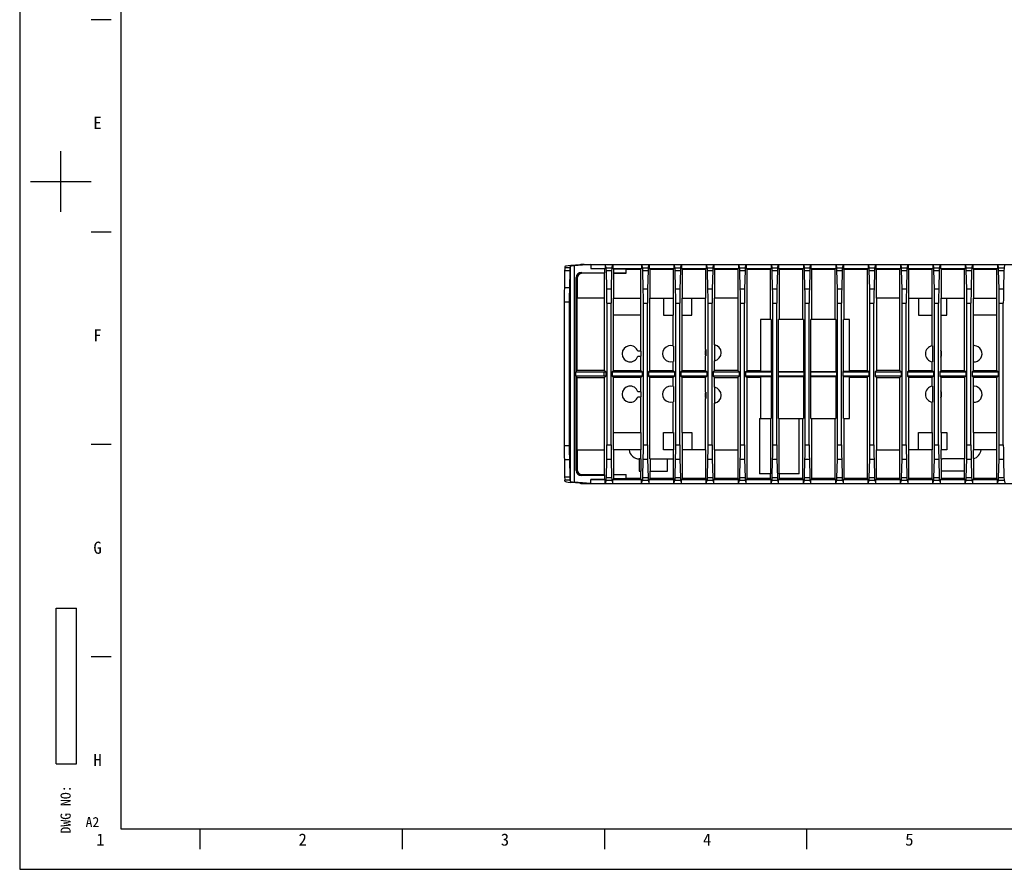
# Model space of a CAD drawing. Header units: millimetres. Extents: x 0 to 594, y 0 to 420.
# Tile 1 of 25: x 0 to 243, y 0 to 210. Entities that reach past the tile are written whole.
import ezdxf

# ---------------------------------------------------------------- set-up
doc = ezdxf.new("R2010")
doc.units = ezdxf.units.MM
doc.header["$LTSCALE"] = 32.67
doc.layers.get('0').update_dxf_attribs({"linetype": 'CONTINUOUS'})
doc.layers.add('00_COMPONENTS', color=7, linetype='CONTINUOUS')
doc.styles.get("Standard").update_dxf_attribs({"font": 'simfang.ttf'})
doc.styles.add('TEXTSTYLE_2', font='simfang.ttf')
doc.styles.add('TEXTSTYLE_3', font='simfang.ttf')

msp = doc.modelspace()

# ---------------------------------------------------------------- linework, layer by layer
at = {"color": 7}
for p, q in [((0, 420), (0, 0)), ((25, 410), (25, 10)), ((10.1373, 162.4978), (10.1373, 177.4976)), ((2.6374, 169.9977), (17.6372, 169.9977)), ((22.6375, 157.4979), (17.6376, 157.4979)), ((22.6375, 104.9986), (17.6376, 104.9986)), ((9.0408, 26.0772), (9.0408, 64.5772)), ((9.0408, 64.5772), (14.0408, 64.5772)), ((14.0408, 26.0772), (14.0408, 64.5772)), ((22.6375, 52.4993), (17.6376, 52.4993)), ((9.0408, 26.0772), (14.0408, 26.0772)), ((25, 10), (584, 10)), ((44.6373, 5.0001), (44.6373, 10)), ((94.6373, 5.0001), (94.6373, 10)), ((144.6373, 5.0001), (144.6373, 10)), ((194.6373, 5.0001), (194.6373, 10)), ((0, 0), (594, 0))]:
    msp.add_line(p, q, dxfattribs=at)
at = {"color": 2}
msp.add_line((22.6375, 209.9972), (17.6376, 209.9972), dxfattribs=at)
at = {"layer": '00_COMPONENTS', "color": 7}
for p, q in [((134.8225, 148.9585), (134.7687, 148.6888)), ((136.0189, 148.6888), (136.0723, 148.9566)), ((138.4786, 149.4468), (136.2423, 149.2511)), ((141.1877, 149.5291), (137.1262, 149.1738)), ((139.5631, 149.5291), (251.7078, 149.5291)), ((141.1877, 149.5291), (141.1877, 148.5291)), ((141.1877, 148.5291), (144.7652, 148.5291)), ((144.6739, 148.4074), (141.1877, 148.5291)), ((144.6739, 148.4074), (144.7652, 148.5291)), ((144.7652, 149.5291), (144.7652, 148.5291)), ((145.0112, 148.7072), (144.7652, 149.5291)), ((146.4043, 148.7072), (146.6503, 149.5291)), ((146.6503, 149.5291), (146.6503, 148.5291)), ((146.7972, 148.3332), (146.6503, 148.5291)), ((146.6503, 148.5291), (153.7652, 148.5291)), ((153.5361, 148.2236), (153.7652, 148.5291)), ((153.7652, 149.5291), (153.7652, 148.5291)), ((153.7652, 149.5291), (154.0112, 148.7072)), ((155.4043, 148.7072), (155.6503, 149.5291)), ((155.6503, 149.5291), (155.6503, 148.5291)), ((155.8794, 148.2236), (155.6503, 148.5291)), ((155.6503, 148.5291), (161.7652, 148.5291)), ((161.5361, 148.2236), (161.7652, 148.5291)), ((161.7652, 149.5291), (161.7652, 148.5291)), ((161.7652, 149.5291), (162.0112, 148.7072)), ((163.4043, 148.7072), (163.6503, 149.5291)), ((163.6503, 149.5291), (163.6503, 148.5291)), ((163.8794, 148.2236), (163.6503, 148.5291)), ((163.6503, 148.5291), (169.7652, 148.5291)), ((169.5361, 148.2236), (169.7652, 148.5291)), ((169.7652, 149.5291), (169.7652, 148.5291)), ((169.7652, 149.5291), (170.0112, 148.7072)), ((171.4043, 148.7072), (171.6503, 149.5291)), ((171.6503, 149.5291), (171.6503, 148.5291)), ((171.8794, 148.2236), (171.6503, 148.5291)), ((171.6503, 148.5291), (177.7652, 148.5291)), ((177.5361, 148.2236), (177.7652, 148.5291)), ((177.7652, 149.5291), (177.7652, 148.5291)), ((177.7652, 149.5291), (178.0112, 148.7072)), ((179.4043, 148.7072), (179.6503, 149.5291)), ((179.6503, 149.5291), (179.6503, 148.5291)), ((179.8794, 148.2236), (179.6503, 148.5291)), ((179.6503, 148.5291), (185.7652, 148.5291)), ((185.5361, 148.2236), (185.7652, 148.5291)), ((185.7652, 149.5291), (185.7652, 148.5291)), ((185.7652, 149.5291), (186.0112, 148.7072)), ((187.4043, 148.7072), (187.6503, 149.5291)), ((187.6503, 149.5291), (187.6503, 148.5291)), ((187.8794, 148.2236), (187.6503, 148.5291)), ((187.6503, 148.5291), (193.7652, 148.5291)), ((193.5361, 148.2236), (193.7652, 148.5291)), ((193.7652, 149.5291), (193.7652, 148.5291)), ((193.7652, 149.5291), (194.0112, 148.7072)), ((195.4043, 148.7072), (195.6503, 149.5291)), ((195.6503, 149.5291), (195.6503, 148.5291)), ((195.8794, 148.2236), (195.6503, 148.5291)), ((195.6503, 148.5291), (201.7652, 148.5291)), ((201.5361, 148.2236), (201.7652, 148.5291)), ((201.7652, 149.5291), (201.7652, 148.5291)), ((201.7652, 149.5291), (202.0112, 148.7072)), ((203.4043, 148.7072), (203.6503, 149.5291)), ((203.6503, 149.5291), (203.6503, 148.5291)), ((203.8794, 148.2236), (203.6503, 148.5291)), ((203.6503, 148.5291), (209.7652, 148.5291)), ((209.5361, 148.2236), (209.7652, 148.5291)), ((209.7652, 149.5291), (209.7652, 148.5291)), ((209.7652, 149.5291), (210.0112, 148.7072)), ((211.4043, 148.7072), (211.6503, 149.5291)), ((211.6503, 149.5291), (211.6503, 148.5291)), ((211.8794, 148.2236), (211.6503, 148.5291)), ((211.6503, 148.5291), (217.7652, 148.5291)), ((217.5361, 148.2236), (217.7652, 148.5291)), ((217.7652, 149.5291), (217.7652, 148.5291)), ((217.7652, 149.5291), (218.0112, 148.7072)), ((219.4043, 148.7072), (219.6503, 149.5291)), ((219.6503, 149.5291), (219.6503, 148.5291)), ((219.8794, 148.2236), (219.6503, 148.5291)), ((219.6503, 148.5291), (225.7652, 148.5291)), ((225.5361, 148.2236), (225.7652, 148.5291)), ((225.7652, 149.5291), (225.7652, 148.5291)), ((225.7652, 149.5291), (226.0112, 148.7072)), ((227.4043, 148.7072), (227.6503, 149.5291)), ((227.6503, 149.5291), (227.6503, 148.5291)), ((227.8794, 148.2236), (227.6503, 148.5291)), ((227.6503, 148.5291), (233.7652, 148.5291)), ((233.5361, 148.2236), (233.7652, 148.5291)), ((233.7652, 149.5291), (233.7652, 148.5291)), ((233.7652, 149.5291), (234.0112, 148.7072)), ((235.4043, 148.7072), (235.6503, 149.5291)), ((235.6503, 149.5291), (235.6503, 148.5291)), ((235.8794, 148.2236), (235.6503, 148.5291)), ((235.6503, 148.5291), (241.7652, 148.5291)), ((241.5361, 148.2236), (241.7652, 148.5291)), ((241.7652, 149.5291), (241.7652, 148.5291)), ((241.7652, 149.5291), (242.0112, 148.7072)), ((243.4043, 148.7072), (243.6503, 149.5291)), ((134.7416, 147.9661), (134.6669, 143.6849)), ((135.9918, 147.9661), (135.9171, 143.6849)), ((137.6074, 122.9899), (137.6074, 146.2796)), ((138.8795, 147.5072), (144.6739, 147.4061)), ((144.5361, 147.3142), (139.0725, 147.3142)), ((144.5361, 147.3142), (144.6739, 147.4061)), ((144.5361, 147.3142), (144.5361, 141.1791)), ((144.6739, 147.4061), (144.6739, 148.4074)), ((145.1694, 143.4936), (145.0518, 147.9845)), ((146.3637, 147.9845), (146.2461, 143.4936)), ((146.7972, 148.3332), (146.7972, 147.369)), ((149.9377, 148.2236), (146.7972, 148.3332)), ((146.8794, 147.3142), (146.7972, 147.369)), ((146.7972, 147.369), (149.9377, 147.3142)), ((146.8794, 141.1791), (146.8794, 147.3142)), ((149.9377, 147.3142), (146.8794, 147.3142)), ((149.9377, 147.3142), (149.9377, 148.2236)), ((153.5361, 148.2236), (149.9377, 148.2236)), ((153.5361, 148.2236), (153.5361, 141.1791)), ((154.1694, 143.4936), (154.0518, 147.9845)), ((155.3637, 147.9845), (155.2461, 143.4936)), ((155.8794, 141.1791), (155.8794, 148.2236)), ((161.5361, 148.2236), (155.8794, 148.2236)), ((161.5361, 148.2236), (161.5361, 141.1791)), ((162.1694, 143.4936), (162.0518, 147.9845)), ((163.3637, 147.9845), (163.2461, 143.4936)), ((163.8794, 141.1791), (163.8794, 148.2236)), ((169.5361, 148.2236), (163.8794, 148.2236)), ((169.5361, 148.2236), (169.5361, 141.1791)), ((170.1694, 143.4936), (170.0518, 147.9845)), ((171.3637, 147.9845), (171.2461, 143.4936)), ((171.8794, 141.1791), (171.8794, 148.2236)), ((177.5361, 148.2236), (171.8794, 148.2236)), ((177.5361, 148.2236), (177.5361, 141.1791)), ((178.1694, 143.4936), (178.0518, 147.9845)), ((179.3637, 147.9845), (179.2461, 143.4936)), ((179.8794, 123.3127), (179.8794, 148.2236)), ((185.5361, 148.2236), (179.8794, 148.2236)), ((185.5361, 148.2236), (185.5361, 135.9291)), ((186.1694, 143.4936), (186.0518, 147.9845)), ((187.3637, 147.9845), (187.2461, 143.4936)), ((187.8794, 135.9291), (187.8794, 148.2236)), ((193.5361, 148.2236), (187.8794, 148.2236)), ((193.5361, 148.2236), (193.5361, 135.9291)), ((194.1694, 143.4936), (194.0518, 147.9845)), ((195.3637, 147.9845), (195.2461, 143.4936)), ((195.8794, 135.9291), (195.8794, 148.2236)), ((201.5361, 148.2236), (195.8794, 148.2236)), ((201.5361, 148.2236), (201.5361, 135.9291)), ((202.1694, 143.4936), (202.0518, 147.9845)), ((203.3637, 147.9845), (203.2461, 143.4936)), ((203.8794, 135.9291), (203.8794, 148.2236)), ((209.5361, 148.2236), (203.8794, 148.2236)), ((209.5361, 148.2236), (209.5361, 123.3127)), ((210.1694, 143.4936), (210.0518, 147.9845)), ((211.3637, 147.9845), (211.2461, 143.4936)), ((211.8794, 141.1791), (211.8794, 148.2236)), ((217.5361, 148.2236), (211.8794, 148.2236)), ((217.5361, 148.2236), (217.5361, 141.1791)), ((218.1694, 143.4936), (218.0518, 147.9845)), ((219.3637, 147.9845), (219.2461, 143.4936)), ((219.8794, 141.1791), (219.8794, 148.2236)), ((225.5361, 148.2236), (219.8794, 148.2236)), ((225.5361, 148.2236), (225.5361, 141.1791)), ((226.1694, 143.4936), (226.0518, 147.9845)), ((227.3637, 147.9845), (227.2461, 143.4936)), ((227.8794, 141.1791), (227.8794, 148.2236)), ((233.5361, 148.2236), (227.8794, 148.2236)), ((233.5361, 148.2236), (233.5361, 141.1791)), ((234.1694, 143.4936), (234.0518, 147.9845)), ((235.3637, 147.9845), (235.2461, 143.4936)), ((235.8794, 141.1791), (235.8794, 148.2236)), ((241.5361, 148.2236), (235.8794, 148.2236)), ((241.5361, 148.2236), (241.5361, 141.1791)), ((242.1694, 143.4936), (242.0518, 147.9845)), ((243.3637, 147.9845), (243.2461, 143.4936)), ((137.8227, 146.0644), (137.8227, 141.1791)), ((134.6413, 140.1494), (134.6413, 104.7089)), ((135.8915, 140.1494), (135.8915, 104.7089)), ((137.7908, 141.1791), (137.7908, 123.2649)), ((144.5839, 141.1791), (137.7908, 141.1791)), ((144.5839, 123.2649), (144.5839, 141.1791)), ((145.2078, 139.958), (145.2078, 104.9002)), ((146.2078, 104.9002), (146.2078, 139.958)), ((146.7989, 136.9291), (146.7989, 141.1791)), ((146.7989, 141.1791), (153.6166, 141.1791)), ((153.6166, 136.9291), (153.6166, 141.1791)), ((154.2078, 104.9002), (154.2078, 139.958)), ((155.2078, 104.9002), (155.2078, 139.958)), ((155.8316, 123.2649), (155.8316, 141.1791)), ((155.8316, 141.1791), (161.6166, 141.1791)), ((159.2078, 141.1791), (159.2078, 136.9291)), ((161.6166, 136.9291), (161.6166, 141.1791)), ((162.2078, 104.9002), (162.2078, 139.958)), ((163.2078, 104.9002), (163.2078, 139.958)), ((163.7989, 136.9291), (163.7989, 141.1791)), ((163.7989, 141.1791), (169.5839, 141.1791)), ((166.2078, 136.9291), (166.2078, 141.1791)), ((169.5839, 128.4603), (169.5839, 141.1791)), ((170.2078, 104.9002), (170.2078, 139.958)), ((171.2078, 104.9002), (171.2078, 139.958)), ((171.8316, 129.6439), (171.8316, 141.1791)), ((177.5839, 141.1791), (171.8316, 141.1791)), ((177.5839, 141.1791), (177.5839, 123.2649)), ((178.2078, 104.9002), (178.2078, 139.958)), ((179.2078, 104.9002), (179.2078, 139.958)), ((186.2078, 104.9002), (186.2078, 139.958)), ((187.2078, 104.9002), (187.2078, 139.958)), ((194.2078, 104.9002), (194.2078, 139.958)), ((195.2078, 104.9002), (195.2078, 139.958)), ((202.2078, 104.9002), (202.2078, 139.958)), ((203.2078, 104.9002), (203.2078, 139.958)), ((210.2078, 104.9002), (210.2078, 139.958)), ((211.2078, 104.9002), (211.2078, 139.958)), ((211.8316, 141.1791), (211.8316, 123.2649)), ((217.5839, 141.1791), (211.8316, 141.1791)), ((217.5839, 123.2649), (217.5839, 141.1791)), ((218.2078, 104.9002), (218.2078, 139.958)), ((219.2078, 104.9002), (219.2078, 139.958)), ((219.8316, 123.2649), (219.8316, 141.1791)), ((219.8316, 141.1791), (225.6166, 141.1791)), ((222.2078, 141.1791), (222.2078, 136.9291)), ((225.6166, 136.9291), (225.6166, 141.1791)), ((226.2078, 104.9002), (226.2078, 139.958)), ((227.2078, 104.9002), (227.2078, 139.958)), ((227.7989, 136.9291), (227.7989, 141.1791)), ((227.7989, 141.1791), (233.5839, 141.1791)), ((229.2078, 136.9291), (229.2078, 141.1791)), ((233.5839, 123.2649), (233.5839, 141.1791)), ((234.2078, 104.9002), (234.2078, 139.958)), ((235.2078, 104.9002), (235.2078, 139.958)), ((235.7989, 136.9291), (235.7989, 141.1791)), ((235.7989, 141.1791), (241.6166, 141.1791)), ((241.6166, 136.9291), (241.6166, 141.1791)), ((242.2078, 104.9002), (242.2078, 139.958)), ((243.2078, 104.9002), (243.2078, 139.958)), ((153.6166, 136.9291), (146.7989, 136.9291)), ((146.8316, 123.2649), (146.8316, 136.9291)), ((153.5839, 128.0541), (153.5839, 136.9291)), ((159.2078, 136.9291), (161.6166, 136.9291)), ((161.5839, 129.3286), (161.5839, 136.9291)), ((163.7989, 136.9291), (166.2078, 136.9291)), ((163.8316, 123.2649), (163.8316, 136.9291)), ((222.2078, 136.9291), (225.6166, 136.9291)), ((225.5839, 129.3939), (225.5839, 136.9291)), ((227.7989, 136.9291), (229.2078, 136.9291)), ((227.8316, 128.1281), (227.8316, 136.9291)), ((241.6166, 136.9291), (235.7989, 136.9291)), ((235.8316, 129.4251), (235.8316, 136.9291)), ((241.5839, 123.2649), (241.5839, 136.9291)), ((183.2078, 135.9291), (183.2078, 123.0836)), ((185.7652, 135.9291), (183.2078, 135.9291)), ((185.7652, 135.9291), (185.7652, 123.0836)), ((187.6503, 123.0836), (187.6503, 135.9291)), ((193.7652, 135.9291), (187.6503, 135.9291)), ((193.7652, 135.9291), (193.7652, 123.0836)), ((195.6503, 123.0836), (195.6503, 135.9291)), ((201.7652, 135.9291), (195.6503, 135.9291)), ((201.7652, 135.9291), (201.7652, 123.0836)), ((203.6503, 123.0836), (203.6503, 135.9291)), ((205.2078, 135.9291), (203.6503, 135.9291)), ((205.2078, 123.0836), (205.2078, 135.9291)), ((161.6559, 129.3033), (161.6559, 125.5549)), ((171.7989, 129.6498), (171.7989, 125.7084)), ((225.6559, 129.4062), (225.6559, 125.452)), ((236.0117, 129.4277), (235.7596, 129.4193)), ((235.7596, 129.4193), (235.7596, 125.439)), ((153.6559, 128.0541), (152.8576, 128.0541)), ((152.8576, 126.8041), (153.6559, 126.8041)), ((153.5839, 123.2649), (153.5839, 126.8041)), ((153.6559, 126.8041), (153.6559, 128.0541)), ((169.5839, 123.2649), (169.5839, 126.898)), ((169.6166, 128.4603), (169.6166, 126.898)), ((227.7596, 128.297), (227.7596, 126.5612)), ((227.8316, 123.2649), (227.8316, 126.7301)), ((161.5839, 123.2649), (161.5839, 125.5296)), ((171.8316, 123.2649), (171.8316, 125.7144)), ((225.5839, 123.2649), (225.5839, 125.4644)), ((235.8316, 123.2649), (235.8316, 125.4331)), ((137.3906, 122.9842), (144.4578, 122.9291)), ((144.4578, 121.9291), (137.3906, 121.874)), ((137.6074, 122.9899), (137.3949, 122.9843)), ((137.6074, 122.9899), (137.7908, 123.2649)), ((137.6074, 98.5786), (137.6074, 121.8684)), ((137.6074, 121.8684), (137.7908, 121.5933)), ((144.5839, 123.2649), (137.7908, 123.2649)), ((144.4578, 122.9291), (144.4578, 121.9291)), ((144.4578, 122.9291), (144.9197, 122.9291)), ((144.9197, 121.9291), (144.4578, 121.9291)), ((144.9197, 122.9291), (144.5839, 123.2649)), ((144.9197, 121.9291), (144.5839, 121.5933)), ((144.9197, 122.9291), (144.9197, 121.9291)), ((146.4958, 122.9291), (146.8316, 123.2649)), ((146.4958, 122.9291), (146.4958, 121.9291)), ((146.4958, 122.9291), (153.9197, 122.9291)), ((146.4958, 121.9291), (146.8316, 121.5933)), ((153.9197, 121.9291), (146.4958, 121.9291)), ((146.8316, 123.2649), (153.5839, 123.2649)), ((153.9197, 122.9291), (153.5839, 123.2649)), ((153.9197, 121.9291), (153.5839, 121.5933)), ((153.9197, 122.9291), (153.9197, 121.9291)), ((155.4958, 122.9291), (155.8316, 123.2649)), ((155.4958, 122.9291), (155.4958, 121.9291)), ((155.4958, 122.9291), (161.9197, 122.9291)), ((155.4958, 121.9291), (155.8316, 121.5933)), ((161.9197, 121.9291), (155.4958, 121.9291)), ((155.8316, 123.2649), (161.5839, 123.2649)), ((161.9197, 122.9291), (161.5839, 123.2649)), ((161.9197, 121.9291), (161.5839, 121.5933)), ((161.9197, 122.9291), (161.9197, 121.9291)), ((163.4958, 122.9291), (163.8316, 123.2649)), ((163.4958, 122.9291), (163.4958, 121.9291)), ((163.4958, 122.9291), (169.9197, 122.9291)), ((163.4958, 121.9291), (163.8316, 121.5933)), ((169.9197, 121.9291), (163.4958, 121.9291)), ((163.8316, 123.2649), (169.5839, 123.2649)), ((169.9197, 122.9291), (169.5839, 123.2649)), ((169.9197, 121.9291), (169.5839, 121.5933)), ((169.9197, 122.9291), (169.9197, 121.9291)), ((171.4958, 122.9291), (171.8316, 123.2649)), ((171.4958, 122.9291), (171.4958, 121.9291)), ((171.4958, 122.9291), (177.9197, 122.9291)), ((171.4958, 121.9291), (171.8316, 121.5933)), ((177.9197, 121.9291), (171.4958, 121.9291)), ((177.5839, 123.2649), (171.8316, 123.2649)), ((177.9197, 122.9291), (177.5839, 123.2649)), ((177.9197, 121.9291), (177.5839, 121.5933)), ((177.9197, 122.9291), (177.9197, 121.9291)), ((179.4958, 122.9291), (179.8794, 123.3127)), ((179.4958, 122.9291), (179.4958, 121.9291)), ((179.4958, 122.9291), (185.9197, 122.9291)), ((179.4958, 121.9291), (179.8794, 121.5455)), ((185.9197, 121.9291), (179.4958, 121.9291)), ((179.8794, 123.3127), (183.2078, 123.3127)), ((185.7652, 123.0836), (183.2078, 123.0836)), ((183.2078, 121.7746), (183.2078, 111.4291)), ((183.2078, 121.7746), (185.7652, 121.7746)), ((185.9197, 122.9291), (185.7652, 123.0836)), ((185.9197, 121.9291), (185.7652, 121.7746)), ((185.7652, 121.7746), (185.7652, 111.4291)), ((185.9197, 122.9291), (185.9197, 121.9291)), ((187.4958, 122.9291), (187.6503, 123.0836)), ((187.4958, 122.9291), (187.4958, 121.9291)), ((187.4958, 122.9291), (193.9197, 122.9291)), ((187.4958, 121.9291), (187.6503, 121.7746)), ((193.9197, 121.9291), (187.4958, 121.9291)), ((187.6503, 123.0836), (193.7652, 123.0836)), ((187.6503, 111.4291), (187.6503, 121.7746)), ((187.6503, 121.7746), (193.7652, 121.7746)), ((193.9197, 122.9291), (193.7652, 123.0836)), ((193.9197, 121.9291), (193.7652, 121.7746)), ((193.7652, 121.7746), (193.7652, 111.4291)), ((193.9197, 122.9291), (193.9197, 121.9291)), ((195.4958, 122.9291), (195.6503, 123.0836)), ((195.4958, 122.9291), (195.4958, 121.9291)), ((195.4958, 122.9291), (201.9197, 122.9291)), ((195.4958, 121.9291), (195.6503, 121.7746)), ((201.9197, 121.9291), (195.4958, 121.9291)), ((195.6503, 123.0836), (201.7652, 123.0836)), ((195.6503, 111.4291), (195.6503, 121.7746)), ((195.6503, 121.7746), (201.7652, 121.7746)), ((201.9197, 122.9291), (201.7652, 123.0836)), ((201.9197, 121.9291), (201.7652, 121.7746)), ((201.7652, 121.7746), (201.7652, 111.4291)), ((201.9197, 122.9291), (201.9197, 121.9291)), ((203.4958, 122.9291), (203.6503, 123.0836)), ((203.4958, 122.9291), (203.4958, 121.9291)), ((203.4958, 122.9291), (209.9197, 122.9291)), ((203.4958, 121.9291), (203.6503, 121.7746)), ((209.9197, 121.9291), (203.4958, 121.9291)), ((205.2078, 123.0836), (203.6503, 123.0836)), ((203.6503, 111.4291), (203.6503, 121.7746)), ((203.6503, 121.7746), (205.2078, 121.7746)), ((205.2078, 123.3127), (209.5361, 123.3127)), ((205.2078, 111.4291), (205.2078, 121.7746)), ((209.9197, 122.9291), (209.5361, 123.3127)), ((209.9197, 121.9291), (209.5361, 121.5455)), ((209.9197, 122.9291), (209.9197, 121.9291)), ((211.4958, 122.9291), (211.8316, 123.2649)), ((211.4958, 122.9291), (211.4958, 121.9291)), ((211.4958, 122.9291), (217.9197, 122.9291)), ((211.4958, 121.9291), (211.8316, 121.5933)), ((217.9197, 121.9291), (211.4958, 121.9291)), ((217.5839, 123.2649), (211.8316, 123.2649)), ((217.9197, 122.9291), (217.5839, 123.2649)), ((217.9197, 121.9291), (217.5839, 121.5933)), ((217.9197, 122.9291), (217.9197, 121.9291)), ((219.4958, 122.9291), (219.8316, 123.2649)), ((219.4958, 122.9291), (219.4958, 121.9291)), ((219.4958, 122.9291), (225.9197, 122.9291)), ((219.4958, 121.9291), (219.8316, 121.5933)), ((225.9197, 121.9291), (219.4958, 121.9291)), ((219.8316, 123.2649), (225.5839, 123.2649)), ((225.9197, 122.9291), (225.5839, 123.2649)), ((225.9197, 121.9291), (225.5839, 121.5933)), ((225.9197, 122.9291), (225.9197, 121.9291)), ((227.4958, 122.9291), (227.8316, 123.2649)), ((227.4958, 122.9291), (227.4958, 121.9291)), ((227.4958, 122.9291), (233.9197, 122.9291)), ((227.4958, 121.9291), (227.8316, 121.5933)), ((233.9197, 121.9291), (227.4958, 121.9291)), ((227.8316, 123.2649), (233.5839, 123.2649)), ((233.9197, 122.9291), (233.5839, 123.2649)), ((233.9197, 121.9291), (233.5839, 121.5933)), ((233.9197, 122.9291), (233.9197, 121.9291)), ((235.4958, 122.9291), (235.8316, 123.2649)), ((235.4958, 122.9291), (235.4958, 121.9291)), ((235.4958, 122.9291), (241.9197, 122.9291)), ((235.4958, 121.9291), (235.8316, 121.5933)), ((241.9197, 121.9291), (235.4958, 121.9291)), ((235.8316, 123.2649), (241.5839, 123.2649)), ((241.9197, 122.9291), (241.5839, 123.2649)), ((241.9197, 121.9291), (241.5839, 121.5933)), ((241.9197, 122.9291), (241.9197, 121.9291)), ((137.7908, 121.5933), (137.7908, 103.6791)), ((137.7908, 121.5933), (144.5839, 121.5933)), ((144.5839, 103.6791), (144.5839, 121.5933)), ((146.8316, 107.9291), (146.8316, 121.5933)), ((153.5839, 121.5933), (146.8316, 121.5933)), ((153.5839, 118.0541), (153.5839, 121.5933)), ((155.8316, 101.4291), (155.8316, 121.5933)), ((161.5839, 121.5933), (155.8316, 121.5933)), ((161.5839, 119.3286), (161.5839, 121.5933)), ((161.6559, 119.3033), (161.6559, 115.5549)), ((163.8316, 107.9291), (163.8316, 121.5933)), ((169.5839, 121.5933), (163.8316, 121.5933)), ((169.5839, 117.9603), (169.5839, 121.5933)), ((171.8316, 119.1439), (171.8316, 121.5933)), ((171.8316, 121.5933), (177.5839, 121.5933)), ((177.5839, 121.5933), (177.5839, 103.6791)), ((179.8794, 96.6347), (179.8794, 121.5455)), ((183.2078, 121.5455), (179.8794, 121.5455)), ((209.5361, 121.5455), (205.2078, 121.5455)), ((209.5361, 121.5455), (209.5361, 96.6347)), ((211.8316, 121.5933), (211.8316, 103.6791)), ((211.8316, 121.5933), (217.5839, 121.5933)), ((217.5839, 103.6791), (217.5839, 121.5933)), ((219.8316, 103.6791), (219.8316, 121.5933)), ((225.5839, 121.5933), (219.8316, 121.5933)), ((225.5839, 119.3939), (225.5839, 121.5933)), ((225.6559, 119.4062), (225.6559, 115.452)), ((227.8316, 118.1281), (227.8316, 121.5933)), ((233.5839, 121.5933), (227.8316, 121.5933)), ((233.5839, 121.5933), (233.5839, 101.4291)), ((236.0117, 119.4277), (235.7596, 119.4193)), ((235.7596, 119.4193), (235.7596, 115.439)), ((235.8316, 119.4251), (235.8316, 121.5933)), ((241.5839, 121.5933), (235.8316, 121.5933)), ((241.5839, 107.9291), (241.5839, 121.5933)), ((153.6559, 118.0541), (152.8576, 118.0541)), ((153.6559, 116.8041), (153.6559, 118.0541)), ((169.6166, 117.9603), (169.6166, 116.398)), ((171.7989, 119.1498), (171.7989, 115.2084)), ((227.7596, 118.297), (227.7596, 116.5612)), ((152.8576, 116.8041), (153.6559, 116.8041)), ((153.5839, 107.9291), (153.5839, 116.8041)), ((161.5839, 107.9291), (161.5839, 115.5296)), ((169.5839, 103.6791), (169.5839, 116.398)), ((171.8316, 103.6791), (171.8316, 115.2144)), ((225.5839, 107.9291), (225.5839, 115.4644)), ((227.8316, 107.9291), (227.8316, 116.7301)), ((235.8316, 107.9291), (235.8316, 115.4331)), ((182.9578, 111.4291), (182.9578, 97.7791)), ((182.9578, 111.4291), (185.7652, 111.4291)), ((185.6343, 111.4291), (185.6343, 97.7791)), ((187.6503, 111.4291), (193.7652, 111.4291)), ((187.7812, 97.7791), (187.7812, 111.4291)), ((192.7078, 97.7791), (192.7078, 111.4291)), ((193.5361, 111.4291), (193.5361, 96.6347)), ((195.6503, 111.4291), (201.7652, 111.4291)), ((195.8794, 96.6347), (195.8794, 111.4291)), ((201.5361, 111.4291), (201.5361, 96.6347)), ((203.6503, 111.4291), (205.2078, 111.4291)), ((203.8794, 96.6347), (203.8794, 111.4291)), ((146.7989, 103.6791), (146.7989, 107.9291)), ((146.7989, 107.9291), (153.6166, 107.9291)), ((153.6166, 107.9291), (153.6166, 103.6791)), ((159.2078, 103.6791), (159.2078, 107.9291)), ((159.2078, 107.9291), (161.6166, 107.9291)), ((161.6166, 107.9291), (161.6166, 103.6791)), ((163.7989, 107.9291), (163.7989, 103.6791)), ((163.7989, 107.9291), (166.2078, 107.9291)), ((166.2078, 107.9291), (166.2078, 103.6791)), ((222.2078, 103.6791), (222.2078, 107.9291)), ((222.2078, 107.9291), (225.6166, 107.9291)), ((225.6166, 107.9291), (225.6166, 103.6791)), ((227.7989, 107.9291), (227.7989, 103.6791)), ((227.7989, 107.9291), (229.2078, 107.9291)), ((229.2078, 107.9291), (229.2078, 103.6791)), ((235.7989, 107.9291), (235.7989, 103.6791)), ((235.7989, 107.9291), (241.6166, 107.9291)), ((241.6166, 103.6791), (241.6166, 107.9291)), ((137.7908, 103.6791), (144.5839, 103.6791)), ((137.8227, 103.6791), (137.8227, 98.7938)), ((144.5361, 103.6791), (144.5361, 97.544)), ((153.6166, 103.6791), (146.7989, 103.6791)), ((146.8794, 97.544), (146.8794, 103.6791)), ((153.5839, 101.4291), (153.5839, 103.6791)), ((161.6166, 103.6791), (159.2078, 103.6791)), ((161.5839, 103.6791), (161.5839, 101.4291)), ((169.5839, 103.6791), (163.7989, 103.6791)), ((163.8794, 96.6347), (163.8794, 103.6791)), ((169.5361, 103.6791), (169.5361, 96.6347)), ((171.8316, 103.6791), (177.5839, 103.6791)), ((171.8794, 96.6347), (171.8794, 103.6791)), ((177.5361, 103.6791), (177.5361, 96.6347)), ((211.8316, 103.6791), (217.5839, 103.6791)), ((211.8794, 96.6347), (211.8794, 103.6791)), ((217.5361, 103.6791), (217.5361, 96.6347)), ((225.6166, 103.6791), (219.8316, 103.6791)), ((219.8794, 96.6347), (219.8794, 103.6791)), ((225.5361, 103.6791), (225.5361, 96.6347)), ((229.2078, 103.6791), (227.7989, 103.6791)), ((227.8316, 101.4576), (227.8316, 103.6791)), ((241.6166, 103.6791), (235.7989, 103.6791)), ((235.8316, 101.5082), (235.8316, 103.6791)), ((241.5361, 103.6791), (241.5361, 96.6347)), ((134.6669, 101.1733), (134.7416, 96.8921)), ((135.9171, 101.1733), (135.9918, 96.8921)), ((145.0518, 96.8738), (145.1694, 101.3646)), ((146.2461, 101.3646), (146.3637, 96.8738)), ((153.2078, 101.4291), (153.2078, 98.4291)), ((153.5839, 101.4291), (153.2078, 101.4291)), ((153.5583, 101.4291), (153.5583, 98.4291)), ((154.0518, 96.8738), (154.1694, 101.3646)), ((155.2461, 101.3646), (155.3637, 96.8738)), ((155.8316, 101.4291), (161.5839, 101.4291)), ((155.8572, 101.4291), (155.8572, 98.4291)), ((160.2078, 98.4291), (160.2078, 101.4291)), ((161.5361, 101.4291), (161.5361, 96.6347)), ((162.0518, 96.8738), (162.1694, 101.3646)), ((163.2461, 101.3646), (163.3637, 96.8738)), ((170.0518, 96.8738), (170.1694, 101.3646)), ((171.2461, 101.3646), (171.3637, 96.8738)), ((178.0518, 96.8738), (178.1694, 101.3646)), ((179.2461, 101.3646), (179.3637, 96.8738)), ((186.0518, 96.8738), (186.1694, 101.3646)), ((187.2461, 101.3646), (187.3637, 96.8738)), ((194.0518, 96.8738), (194.1694, 101.3646)), ((195.2461, 101.3646), (195.3637, 96.8738)), ((202.0518, 96.8738), (202.1694, 101.3646)), ((203.2461, 101.3646), (203.3637, 96.8738)), ((210.0518, 96.8738), (210.1694, 101.3646)), ((211.2461, 101.3646), (211.3637, 96.8738)), ((218.0518, 96.8738), (218.1694, 101.3646)), ((219.2461, 101.3646), (219.3637, 96.8738)), ((226.0518, 96.8738), (226.1694, 101.3646)), ((227.2461, 101.3646), (227.3637, 96.8738)), ((227.8572, 101.4538), (227.8572, 98.4291)), ((233.5839, 101.4291), (228.2078, 101.4291)), ((233.5583, 101.4291), (233.5583, 98.4291)), ((234.0518, 96.8738), (234.1694, 101.3646)), ((235.2461, 101.3646), (235.3637, 96.8738)), ((235.8794, 96.6347), (235.8794, 101.521)), ((242.0518, 96.8738), (242.1694, 101.3646)), ((243.2461, 101.3646), (243.3637, 96.8738)), ((138.8795, 97.351), (144.6739, 97.4521)), ((139.0725, 97.544), (144.5361, 97.544)), ((144.5361, 97.544), (144.6739, 97.4521)), ((144.6739, 96.4509), (144.6739, 97.4521)), ((146.8794, 97.544), (146.7972, 97.4892)), ((146.7972, 97.4892), (149.9377, 97.544)), ((146.7972, 97.4892), (146.7972, 96.525)), ((146.8794, 97.544), (149.9377, 97.544)), ((149.9377, 96.6347), (149.9377, 97.544)), ((153.2078, 98.4291), (153.5583, 98.4291)), ((153.5361, 98.4291), (153.5361, 96.6347)), ((155.8572, 98.4291), (160.2078, 98.4291)), ((155.8794, 96.6347), (155.8794, 98.4291)), ((185.6343, 97.7791), (182.9578, 97.7791)), ((185.5361, 97.7791), (185.5361, 96.6347)), ((192.7078, 97.7791), (187.7812, 97.7791)), ((187.8794, 96.6347), (187.8794, 97.7791)), ((233.5583, 98.4291), (227.8572, 98.4291)), ((227.8794, 96.6347), (227.8794, 98.4291)), ((233.5361, 98.4291), (233.5361, 96.6347)), ((134.8225, 95.8998), (134.7687, 96.1694)), ((136.0189, 96.1694), (136.0723, 95.9017)), ((138.4786, 95.4115), (136.2423, 95.6071)), ((141.1877, 95.3291), (137.1262, 95.6844)), ((139.5631, 95.3291), (433.8525, 95.3291)), ((144.6739, 96.4509), (141.1877, 96.3291)), ((141.1877, 95.3291), (141.1877, 96.3291)), ((141.1877, 96.3291), (144.7652, 96.3291)), ((144.6739, 96.4509), (144.7652, 96.3291)), ((144.7652, 95.3291), (144.7652, 96.3291)), ((145.0112, 96.1511), (144.7652, 95.3291)), ((146.4043, 96.1511), (146.6503, 95.3291)), ((146.7972, 96.525), (146.6503, 96.3291)), ((146.6503, 95.3291), (146.6503, 96.3291)), ((146.6503, 96.3291), (153.7652, 96.3291)), ((149.9377, 96.6347), (146.7972, 96.525)), ((153.5361, 96.6347), (149.9377, 96.6347)), ((153.5361, 96.6347), (153.7652, 96.3291)), ((153.7652, 95.3291), (153.7652, 96.3291)), ((153.7652, 95.3291), (154.0112, 96.1511)), ((155.4043, 96.1511), (155.6503, 95.3291)), ((155.8794, 96.6347), (155.6503, 96.3291)), ((155.6503, 95.3291), (155.6503, 96.3291)), ((155.6503, 96.3291), (161.7652, 96.3291)), ((161.5361, 96.6347), (155.8794, 96.6347)), ((161.5361, 96.6347), (161.7652, 96.3291)), ((161.7652, 95.3291), (161.7652, 96.3291)), ((161.7652, 95.3291), (162.0112, 96.1511)), ((163.4043, 96.1511), (163.6503, 95.3291)), ((163.8794, 96.6347), (163.6503, 96.3291)), ((163.6503, 95.3291), (163.6503, 96.3291)), ((163.6503, 96.3291), (169.7652, 96.3291)), ((169.5361, 96.6347), (163.8794, 96.6347)), ((169.5361, 96.6347), (169.7652, 96.3291)), ((169.7652, 95.3291), (169.7652, 96.3291)), ((169.7652, 95.3291), (170.0112, 96.1511)), ((171.4043, 96.1511), (171.6503, 95.3291)), ((171.8794, 96.6347), (171.6503, 96.3291)), ((171.6503, 95.3291), (171.6503, 96.3291)), ((171.6503, 96.3291), (177.7652, 96.3291)), ((177.5361, 96.6347), (171.8794, 96.6347)), ((177.5361, 96.6347), (177.7652, 96.3291)), ((177.7652, 95.3291), (177.7652, 96.3291)), ((177.7652, 95.3291), (178.0112, 96.1511)), ((179.4043, 96.1511), (179.6503, 95.3291)), ((179.8794, 96.6347), (179.6503, 96.3291)), ((179.6503, 95.3291), (179.6503, 96.3291)), ((179.6503, 96.3291), (185.7652, 96.3291)), ((185.5361, 96.6347), (179.8794, 96.6347)), ((185.5361, 96.6347), (185.7652, 96.3291)), ((185.7652, 95.3291), (185.7652, 96.3291)), ((185.7652, 95.3291), (186.0112, 96.1511)), ((187.4043, 96.1511), (187.6503, 95.3291)), ((187.8794, 96.6347), (187.6503, 96.3291)), ((187.6503, 95.3291), (187.6503, 96.3291)), ((187.6503, 96.3291), (193.7652, 96.3291)), ((193.5361, 96.6347), (187.8794, 96.6347)), ((193.5361, 96.6347), (193.7652, 96.3291)), ((193.7652, 95.3291), (193.7652, 96.3291)), ((193.7652, 95.3291), (194.0112, 96.1511)), ((195.4043, 96.1511), (195.6503, 95.3291)), ((195.8794, 96.6347), (195.6503, 96.3291)), ((195.6503, 95.3291), (195.6503, 96.3291)), ((195.6503, 96.3291), (201.7652, 96.3291)), ((201.5361, 96.6347), (195.8794, 96.6347)), ((201.5361, 96.6347), (201.7652, 96.3291)), ((201.7652, 95.3291), (201.7652, 96.3291)), ((201.7652, 95.3291), (202.0112, 96.1511)), ((203.4043, 96.1511), (203.6503, 95.3291)), ((203.8794, 96.6347), (203.6503, 96.3291)), ((203.6503, 95.3291), (203.6503, 96.3291)), ((203.6503, 96.3291), (209.7652, 96.3291)), ((209.5361, 96.6347), (203.8794, 96.6347)), ((209.5361, 96.6347), (209.7652, 96.3291)), ((209.7652, 95.3291), (209.7652, 96.3291)), ((209.7652, 95.3291), (210.0112, 96.1511)), ((211.4043, 96.1511), (211.6503, 95.3291)), ((211.8794, 96.6347), (211.6503, 96.3291)), ((211.6503, 95.3291), (211.6503, 96.3291)), ((211.6503, 96.3291), (217.7652, 96.3291)), ((217.5361, 96.6347), (211.8794, 96.6347)), ((217.5361, 96.6347), (217.7652, 96.3291)), ((217.7652, 95.3291), (217.7652, 96.3291)), ((217.7652, 95.3291), (218.0112, 96.1511)), ((219.4043, 96.1511), (219.6503, 95.3291)), ((219.8794, 96.6347), (219.6503, 96.3291)), ((219.6503, 95.3291), (219.6503, 96.3291)), ((219.6503, 96.3291), (225.7652, 96.3291)), ((225.5361, 96.6347), (219.8794, 96.6347)), ((225.5361, 96.6347), (225.7652, 96.3291)), ((225.7652, 95.3291), (225.7652, 96.3291)), ((225.7652, 95.3291), (226.0112, 96.1511)), ((227.4043, 96.1511), (227.6503, 95.3291)), ((227.8794, 96.6347), (227.6503, 96.3291)), ((227.6503, 95.3291), (227.6503, 96.3291)), ((227.6503, 96.3291), (233.7652, 96.3291)), ((233.5361, 96.6347), (227.8794, 96.6347)), ((233.5361, 96.6347), (233.7652, 96.3291)), ((233.7652, 95.3291), (233.7652, 96.3291)), ((233.7652, 95.3291), (234.0112, 96.1511)), ((235.4043, 96.1511), (235.6503, 95.3291)), ((235.8794, 96.6347), (235.6503, 96.3291)), ((235.6503, 95.3291), (235.6503, 96.3291)), ((235.6503, 96.3291), (241.7652, 96.3291)), ((241.5361, 96.6347), (235.8794, 96.6347)), ((241.5361, 96.6347), (241.7652, 96.3291)), ((241.7652, 95.3291), (241.7652, 96.3291)), ((241.7652, 95.3291), (242.0112, 96.1511)), ((243.4043, 96.1511), (243.6503, 95.3291))]:
    msp.add_line(p, q, dxfattribs=at)
at = {"layer": '00_COMPONENTS', "color": 4}
for p, q in [((136.0189, 148.6888), (134.7687, 148.6888)), ((136.0723, 148.9566), (136.0723, 95.9017)), ((137.1262, 149.1738), (137.1262, 95.6844)), ((145.0112, 148.7072), (146.4043, 148.7072)), ((154.0112, 148.7072), (155.4043, 148.7072)), ((162.0112, 148.7072), (163.4043, 148.7072)), ((170.0112, 148.7072), (171.4043, 148.7072)), ((178.0112, 148.7072), (179.4043, 148.7072)), ((186.0112, 148.7072), (187.4043, 148.7072)), ((194.0112, 148.7072), (195.4043, 148.7072)), ((202.0112, 148.7072), (203.4043, 148.7072)), ((210.0112, 148.7072), (211.4043, 148.7072)), ((218.0112, 148.7072), (219.4043, 148.7072)), ((226.0112, 148.7072), (227.4043, 148.7072)), ((234.0112, 148.7072), (235.4043, 148.7072)), ((242.0112, 148.7072), (243.4043, 148.7072)), ((135.9918, 147.9661), (134.7416, 147.9661)), ((137.8227, 146.0644), (137.6074, 146.2796)), ((139.0725, 147.3142), (138.8795, 147.5072)), ((145.0518, 147.9845), (146.3637, 147.9845)), ((154.0518, 147.9845), (155.3637, 147.9845)), ((162.0518, 147.9845), (163.3637, 147.9845)), ((170.0518, 147.9845), (171.3637, 147.9845)), ((178.0518, 147.9845), (179.3637, 147.9845)), ((186.0518, 147.9845), (187.3637, 147.9845)), ((194.0518, 147.9845), (195.3637, 147.9845)), ((202.0518, 147.9845), (203.3637, 147.9845)), ((210.0518, 147.9845), (211.3637, 147.9845)), ((218.0518, 147.9845), (219.3637, 147.9845)), ((226.0518, 147.9845), (227.3637, 147.9845)), ((234.0518, 147.9845), (235.3637, 147.9845)), ((242.0518, 147.9845), (243.3637, 147.9845)), ((135.9171, 143.6849), (134.6669, 143.6849)), ((145.1694, 143.4936), (146.2461, 143.4936)), ((154.1694, 143.4936), (155.2461, 143.4936)), ((162.1694, 143.4936), (163.2461, 143.4936)), ((170.1694, 143.4936), (171.2461, 143.4936)), ((178.1694, 143.4936), (179.2461, 143.4936)), ((186.1694, 143.4936), (187.2461, 143.4936)), ((194.1694, 143.4936), (195.2461, 143.4936)), ((202.1694, 143.4936), (203.2461, 143.4936)), ((210.1694, 143.4936), (211.2461, 143.4936)), ((218.1694, 143.4936), (219.2461, 143.4936)), ((226.1694, 143.4936), (227.2461, 143.4936)), ((234.1694, 143.4936), (235.2461, 143.4936)), ((242.1694, 143.4936), (243.2461, 143.4936)), ((135.8915, 140.1494), (134.6413, 140.1494)), ((145.2078, 139.958), (146.2078, 139.958)), ((154.2078, 139.958), (155.2078, 139.958)), ((162.2078, 139.958), (163.2078, 139.958)), ((170.2078, 139.958), (171.2078, 139.958)), ((178.2078, 139.958), (179.2078, 139.958)), ((186.2078, 139.958), (187.2078, 139.958)), ((194.2078, 139.958), (195.2078, 139.958)), ((202.2078, 139.958), (203.2078, 139.958)), ((210.2078, 139.958), (211.2078, 139.958)), ((218.2078, 139.958), (219.2078, 139.958)), ((226.2078, 139.958), (227.2078, 139.958)), ((234.2078, 139.958), (235.2078, 139.958)), ((242.2078, 139.958), (243.2078, 139.958)), ((135.8915, 104.7089), (134.6413, 104.7089)), ((145.2078, 104.9002), (146.2078, 104.9002)), ((154.2078, 104.9002), (155.2078, 104.9002)), ((162.2078, 104.9002), (163.2078, 104.9002)), ((170.2078, 104.9002), (171.2078, 104.9002)), ((178.2078, 104.9002), (179.2078, 104.9002)), ((186.2078, 104.9002), (187.2078, 104.9002)), ((194.2078, 104.9002), (195.2078, 104.9002)), ((202.2078, 104.9002), (203.2078, 104.9002)), ((210.2078, 104.9002), (211.2078, 104.9002)), ((218.2078, 104.9002), (219.2078, 104.9002)), ((226.2078, 104.9002), (227.2078, 104.9002)), ((234.2078, 104.9002), (235.2078, 104.9002)), ((242.2078, 104.9002), (243.2078, 104.9002)), ((135.9171, 101.1733), (134.6669, 101.1733)), ((145.1694, 101.3646), (146.2461, 101.3646)), ((154.1694, 101.3646), (155.2461, 101.3646)), ((162.1694, 101.3646), (163.2461, 101.3646)), ((170.1694, 101.3646), (171.2461, 101.3646)), ((178.1694, 101.3646), (179.2461, 101.3646)), ((186.1694, 101.3646), (187.2461, 101.3646)), ((194.1694, 101.3646), (195.2461, 101.3646)), ((202.1694, 101.3646), (203.2461, 101.3646)), ((210.1694, 101.3646), (211.2461, 101.3646)), ((218.1694, 101.3646), (219.2461, 101.3646)), ((226.1694, 101.3646), (227.2461, 101.3646)), ((234.1694, 101.3646), (235.2461, 101.3646)), ((242.1694, 101.3646), (243.2461, 101.3646)), ((137.8227, 98.7938), (137.6074, 98.5786)), ((139.0725, 97.544), (138.8795, 97.351)), ((135.9918, 96.8921), (134.7416, 96.8921)), ((136.0189, 96.1694), (134.7687, 96.1694)), ((145.0112, 96.1511), (146.4043, 96.1511)), ((145.0518, 96.8738), (146.3637, 96.8738)), ((154.0112, 96.1511), (155.4043, 96.1511)), ((154.0518, 96.8738), (155.3637, 96.8738)), ((162.0112, 96.1511), (163.4043, 96.1511)), ((162.0518, 96.8738), (163.3637, 96.8738)), ((170.0112, 96.1511), (171.4043, 96.1511)), ((170.0518, 96.8738), (171.3637, 96.8738)), ((178.0112, 96.1511), (179.4043, 96.1511)), ((178.0518, 96.8738), (179.3637, 96.8738)), ((186.0112, 96.1511), (187.4043, 96.1511)), ((186.0518, 96.8738), (187.3637, 96.8738)), ((194.0112, 96.1511), (195.4043, 96.1511)), ((194.0518, 96.8738), (195.3637, 96.8738)), ((202.0112, 96.1511), (203.4043, 96.1511)), ((202.0518, 96.8738), (203.3637, 96.8738)), ((210.0112, 96.1511), (211.4043, 96.1511)), ((210.0518, 96.8738), (211.3637, 96.8738)), ((218.0112, 96.1511), (219.4043, 96.1511)), ((218.0518, 96.8738), (219.3637, 96.8738)), ((226.0112, 96.1511), (227.4043, 96.1511)), ((226.0518, 96.8738), (227.3637, 96.8738)), ((234.0112, 96.1511), (235.4043, 96.1511)), ((234.0518, 96.8738), (235.3637, 96.8738)), ((242.0112, 96.1511), (243.4043, 96.1511)), ((242.0518, 96.8738), (243.3637, 96.8738))]:
    msp.add_line(p, q, dxfattribs=at)
at = {"layer": '00_COMPONENTS', "color": 7}
for centre, radius, start, end in [((150.9578, 127.4291), 2, 18.209957, 341.790043), ((160.9578, 127.4291), 2, 69.569811, 290.430189), ((171.4578, 127.6791), 2, 279.82117, 80.17883), ((225.9578, 127.4291), 2, 98.681066, 261.318934), ((235.9578, 127.4291), 2, 264.314619, 88.45329), ((171.4578, 127.6791), 2, 157.010081, 202.989919), ((225.9578, 127.4291), 2, 334.28113, 25.71887), ((150.9578, 117.4291), 2, 18.209957, 341.790043), ((160.9578, 117.4291), 2, 69.569811, 290.430189), ((225.9578, 117.4291), 2, 98.681066, 261.318934), ((235.9578, 117.4291), 2, 264.314619, 88.45329), ((171.4578, 117.1791), 2, 157.010081, 202.989919), ((171.4578, 117.1791), 2, 279.82117, 80.17883), ((225.9578, 117.4291), 2, 334.28113, 25.71887), ((153.2078, 103.9291), 2.5, 185.73917, 270), ((235.2078, 103.9291), 2.5, 284.450994, 354.26083), ((228.2078, 103.9291), 2.5, 261.347101, 270)]:
    msp.add_arc(centre, radius, start, end, dxfattribs=at)
for centre, major_axis, ratio, start_param, end_param in [((134.7725, 146.1983), (0, 2.5), 0.01745506, 0.08726646, 0.78539816), ((139.6717, 148.9511), (4.85, 0), 0.08748866, 2.35619449, 3.12413936), ((136.0227, 146.1983), (0, 2.5), 0.01745506, 0.08726646, 0.78539816), ((139.6717, 148.9511), (3.6, 0), 0.08748866, 2.35619449, 3.12413936), ((145.0055, 146.2167), (0, 2.5), 0.02618592, -0.78539816, -0.08726646), ((146.41, 146.2167), (0, 2.5), 0.02618592, 0.08726646, 0.78539816), ((154.0055, 146.2167), (0, 2.5), 0.02618592, -0.78539816, -0.08726646), ((155.41, 146.2167), (0, 2.5), 0.02618592, 0.08726646, 0.78539816), ((162.0055, 146.2167), (0, 2.5), 0.02618592, -0.78539816, -0.08726646), ((163.41, 146.2167), (0, 2.5), 0.02618592, 0.08726646, 0.78539816), ((170.0055, 146.2167), (0, 2.5), 0.02618592, -0.78539816, -0.08726646), ((171.41, 146.2167), (0, 2.5), 0.02618592, 0.08726646, 0.78539816), ((178.0055, 146.2167), (0, 2.5), 0.02618592, -0.78539816, -0.08726646), ((179.41, 146.2167), (0, 2.5), 0.02618592, 0.08726646, 0.78539816), ((186.0055, 146.2167), (0, 2.5), 0.02618592, -0.78539816, -0.08726646), ((187.41, 146.2167), (0, 2.5), 0.02618592, 0.08726646, 0.78539816), ((194.0055, 146.2167), (0, 2.5), 0.02618592, -0.78539816, -0.08726646), ((195.41, 146.2167), (0, 2.5), 0.02618592, 0.08726646, 0.78539816), ((202.0055, 146.2167), (0, 2.5), 0.02618592, -0.78539816, -0.08726646), ((203.41, 146.2167), (0, 2.5), 0.02618592, 0.08726646, 0.78539816), ((210.0055, 146.2167), (0, 2.5), 0.02618592, -0.78539816, -0.08726646), ((211.41, 146.2167), (0, 2.5), 0.02618592, 0.08726646, 0.78539816), ((218.0055, 146.2167), (0, 2.5), 0.02618592, -0.78539816, -0.08726646), ((219.41, 146.2167), (0, 2.5), 0.02618592, 0.08726646, 0.78539816), ((226.0055, 146.2167), (0, 2.5), 0.02618592, -0.78539816, -0.08726646), ((227.41, 146.2167), (0, 2.5), 0.02618592, 0.08726646, 0.78539816), ((234.0055, 146.2167), (0, 2.5), 0.02618592, -0.78539816, -0.08726646), ((235.41, 146.2167), (0, 2.5), 0.02618592, 0.08726646, 0.78539816), ((242.0055, 146.2167), (0, 2.5), 0.02618592, -0.78539816, -0.08726646), ((243.41, 146.2167), (0, 2.5), 0.02618592, 0.08726646, 0.78539816), ((138.8798, 146.257), (1.1757, -0.499), 0.97519555, 1.96357156, 3.5340633), ((139.0729, 146.064), (0.8842, -0.8842), 0.99969546, 2.35634678, 3.92683852), ((134.7286, 140.1494), (0, 5), 0.01745506, 0.78539816, 1.57079633), ((135.9788, 140.1494), (0, 5), 0.01745506, 0.78539816, 1.57079633), ((145.0768, 139.958), (0, 5), 0.02618592, -1.57079633, -0.78539816), ((146.3387, 139.958), (0, 5), 0.02618592, 0.78539816, 1.57079633), ((154.0768, 139.958), (0, 5), 0.02618592, -1.57079633, -0.78539816), ((155.3387, 139.958), (0, 5), 0.02618592, 0.78539816, 1.57079633), ((162.0768, 139.958), (0, 5), 0.02618592, -1.57079633, -0.78539816), ((163.3387, 139.958), (0, 5), 0.02618592, 0.78539816, 1.57079633), ((170.0768, 139.958), (0, 5), 0.02618592, -1.57079633, -0.78539816), ((171.3387, 139.958), (0, 5), 0.02618592, 0.78539816, 1.57079633), ((178.0768, 139.958), (0, 5), 0.02618592, -1.57079633, -0.78539816), ((179.3387, 139.958), (0, 5), 0.02618592, 0.78539816, 1.57079633), ((186.0768, 139.958), (0, 5), 0.02618592, -1.57079633, -0.78539816), ((187.3387, 139.958), (0, 5), 0.02618592, 0.78539816, 1.57079633), ((194.0768, 139.958), (0, 5), 0.02618592, -1.57079633, -0.78539816), ((195.3387, 139.958), (0, 5), 0.02618592, 0.78539816, 1.57079633), ((202.0768, 139.958), (0, 5), 0.02618592, -1.57079633, -0.78539816), ((203.3387, 139.958), (0, 5), 0.02618592, 0.78539816, 1.57079633), ((210.0768, 139.958), (0, 5), 0.02618592, -1.57079633, -0.78539816), ((211.3387, 139.958), (0, 5), 0.02618592, 0.78539816, 1.57079633), ((218.0768, 139.958), (0, 5), 0.02618592, -1.57079633, -0.78539816), ((219.3387, 139.958), (0, 5), 0.02618592, 0.78539816, 1.57079633), ((226.0768, 139.958), (0, 5), 0.02618592, -1.57079633, -0.78539816), ((227.3387, 139.958), (0, 5), 0.02618592, 0.78539816, 1.57079633), ((234.0768, 139.958), (0, 5), 0.02618592, -1.57079633, -0.78539816), ((235.3387, 139.958), (0, 5), 0.02618592, 0.78539816, 1.57079633), ((242.0768, 139.958), (0, 5), 0.02618592, -1.57079633, -0.78539816), ((243.3387, 139.958), (0, 5), 0.02618592, 0.78539816, 1.57079633), ((134.7286, 104.7089), (0, 5), 0.01745506, 1.57079633, 2.35619449), ((135.9788, 104.7089), (0, 5), 0.01745506, 1.57079633, 2.35619449), ((145.0768, 104.9002), (0, 5), 0.02618592, -2.35619449, -1.57079633), ((146.3387, 104.9002), (0, 5), 0.02618592, -4.71238898, -3.92699082), ((154.0768, 104.9002), (0, 5), 0.02618592, -2.35619449, -1.57079633), ((155.3387, 104.9002), (0, 5), 0.02618592, -4.71238898, -3.92699082), ((162.0768, 104.9002), (0, 5), 0.02618592, -2.35619449, -1.57079633), ((163.3387, 104.9002), (0, 5), 0.02618592, -4.71238898, -3.92699082), ((170.0768, 104.9002), (0, 5), 0.02618592, -2.35619449, -1.57079633), ((171.3387, 104.9002), (0, 5), 0.02618592, -4.71238898, -3.92699082), ((178.0768, 104.9002), (0, 5), 0.02618592, -2.35619449, -1.57079633), ((179.3387, 104.9002), (0, 5), 0.02618592, -4.71238898, -3.92699082), ((186.0768, 104.9002), (0, 5), 0.02618592, -2.35619449, -1.57079633), ((187.3387, 104.9002), (0, 5), 0.02618592, -4.71238898, -3.92699082), ((194.0768, 104.9002), (0, 5), 0.02618592, -2.35619449, -1.57079633), ((195.3387, 104.9002), (0, 5), 0.02618592, -4.71238898, -3.92699082), ((202.0768, 104.9002), (0, 5), 0.02618592, -2.35619449, -1.57079633), ((203.3387, 104.9002), (0, 5), 0.02618592, -4.71238898, -3.92699082), ((210.0768, 104.9002), (0, 5), 0.02618592, -2.35619449, -1.57079633), ((211.3387, 104.9002), (0, 5), 0.02618592, -4.71238898, -3.92699082), ((218.0768, 104.9002), (0, 5), 0.02618592, -2.35619449, -1.57079633), ((219.3387, 104.9002), (0, 5), 0.02618592, -4.71238898, -3.92699082), ((226.0768, 104.9002), (0, 5), 0.02618592, -2.35619449, -1.57079633), ((227.3387, 104.9002), (0, 5), 0.02618592, -4.71238898, -3.92699082), ((234.0768, 104.9002), (0, 5), 0.02618592, -2.35619449, -1.57079633), ((235.3387, 104.9002), (0, 5), 0.02618592, -4.71238898, -3.92699082), ((242.0768, 104.9002), (0, 5), 0.02618592, -2.35619449, -1.57079633), ((243.3387, 104.9002), (0, 5), 0.02618592, -4.71238898, -3.92699082), ((138.8798, 98.6012), (1.1757, 0.499), 0.97519555, 2.74912201, 4.31961375), ((139.0729, 98.7942), (0.8842, 0.8842), 0.99969546, 2.35634678, 3.92683852), ((134.7725, 98.6599), (0, 2.5), 0.01745506, -3.92699082, -3.22885912), ((139.6717, 95.9072), (4.85, 0), 0.08748866, 3.15904595, 3.92699082), ((136.0227, 98.6599), (0, 2.5), 0.01745506, -3.92699082, -3.22885912), ((139.6717, 95.9072), (3.6, 0), 0.08748866, -3.12413936, -2.35619449), ((145.0055, 98.6415), (0, 2.5), 0.02618592, -3.05432619, -2.35619449), ((146.41, 98.6415), (0, 2.5), 0.02618592, -3.92699082, -3.22885912), ((154.0055, 98.6415), (0, 2.5), 0.02618592, -3.05432619, -2.35619449), ((155.41, 98.6415), (0, 2.5), 0.02618592, -3.92699082, -3.22885912), ((162.0055, 98.6415), (0, 2.5), 0.02618592, -3.05432619, -2.35619449), ((163.41, 98.6415), (0, 2.5), 0.02618592, -3.92699082, -3.22885912), ((170.0055, 98.6415), (0, 2.5), 0.02618592, -3.05432619, -2.35619449), ((171.41, 98.6415), (0, 2.5), 0.02618592, -3.92699082, -3.22885912), ((178.0055, 98.6415), (0, 2.5), 0.02618592, -3.05432619, -2.35619449), ((179.41, 98.6415), (0, 2.5), 0.02618592, -3.92699082, -3.22885912), ((186.0055, 98.6415), (0, 2.5), 0.02618592, -3.05432619, -2.35619449), ((187.41, 98.6415), (0, 2.5), 0.02618592, -3.92699082, -3.22885912), ((194.0055, 98.6415), (0, 2.5), 0.02618592, -3.05432619, -2.35619449), ((195.41, 98.6415), (0, 2.5), 0.02618592, -3.92699082, -3.22885912), ((202.0055, 98.6415), (0, 2.5), 0.02618592, -3.05432619, -2.35619449), ((203.41, 98.6415), (0, 2.5), 0.02618592, -3.92699082, -3.22885912), ((210.0055, 98.6415), (0, 2.5), 0.02618592, -3.05432619, -2.35619449), ((211.41, 98.6415), (0, 2.5), 0.02618592, -3.92699082, -3.22885912), ((218.0055, 98.6415), (0, 2.5), 0.02618592, -3.05432619, -2.35619449), ((219.41, 98.6415), (0, 2.5), 0.02618592, -3.92699082, -3.22885912), ((226.0055, 98.6415), (0, 2.5), 0.02618592, -3.05432619, -2.35619449), ((227.41, 98.6415), (0, 2.5), 0.02618592, -3.92699082, -3.22885912), ((234.0055, 98.6415), (0, 2.5), 0.02618592, -3.05432619, -2.35619449), ((235.41, 98.6415), (0, 2.5), 0.02618592, -3.92699082, -3.22885912), ((242.0055, 98.6415), (0, 2.5), 0.02618592, -3.05432619, -2.35619449), ((243.41, 98.6415), (0, 2.5), 0.02618592, -3.92699082, -3.22885912)]:
    msp.add_ellipse(centre, major_axis=major_axis, ratio=ratio, start_param=start_param, end_param=end_param, dxfattribs=at)
for points, knots in [([(139.5593, 149.5291), (139.3715, 149.5266), (139.0115, 149.4889), (138.6514, 149.4619), (138.4786, 149.4468)], [0, 0, 0, 0, 0.51989486, 1, 1, 1, 1]), ([(138.4786, 95.4115), (138.6514, 95.3963), (139.0115, 95.3693), (139.3715, 95.3316), (139.5593, 95.3291)], [0, 0, 0, 0, 0.48010514, 1, 1, 1, 1])]:
    msp.add_open_spline(points, degree=3, knots=knots, dxfattribs=at)
msp.add_open_spline([(137.3949, 122.9843), (137.3949, 122.7992), (137.3841, 122.4291), (137.3949, 122.059), (137.3949, 121.8739)], degree=3, dxfattribs=at)

# ---------------------------------------------------------------- texts
at = {"color": 3, "style": 'TEXTSTYLE_2'}
for s, p in [('E', (18.2264, 182.9938)), ('F', (18.2264, 130.4938)), ('G', (18.2264, 77.9938)), ('H', (18.2264, 25.4938)), ('1', (18.9562, 5.8471)), ('2', (68.9562, 5.8471)), ('3', (118.9562, 5.8471)), ('4', (168.9562, 5.8471)), ('5', (218.9562, 5.8471))]:
    msp.add_text(s, height=3, dxfattribs=at).set_placement(p)
at = {"color": 3, "style": 'TEXTSTYLE_3'}
msp.add_text('DWG NO:', height=2.5, rotation=90, dxfattribs=at).set_placement((12.6059, 8.837))
at = {"color": 3}
msp.add_text('A2', height=2.49997, dxfattribs=at).set_placement((16.2867, 10.4309))

doc.saveas('drawing.dxf')
